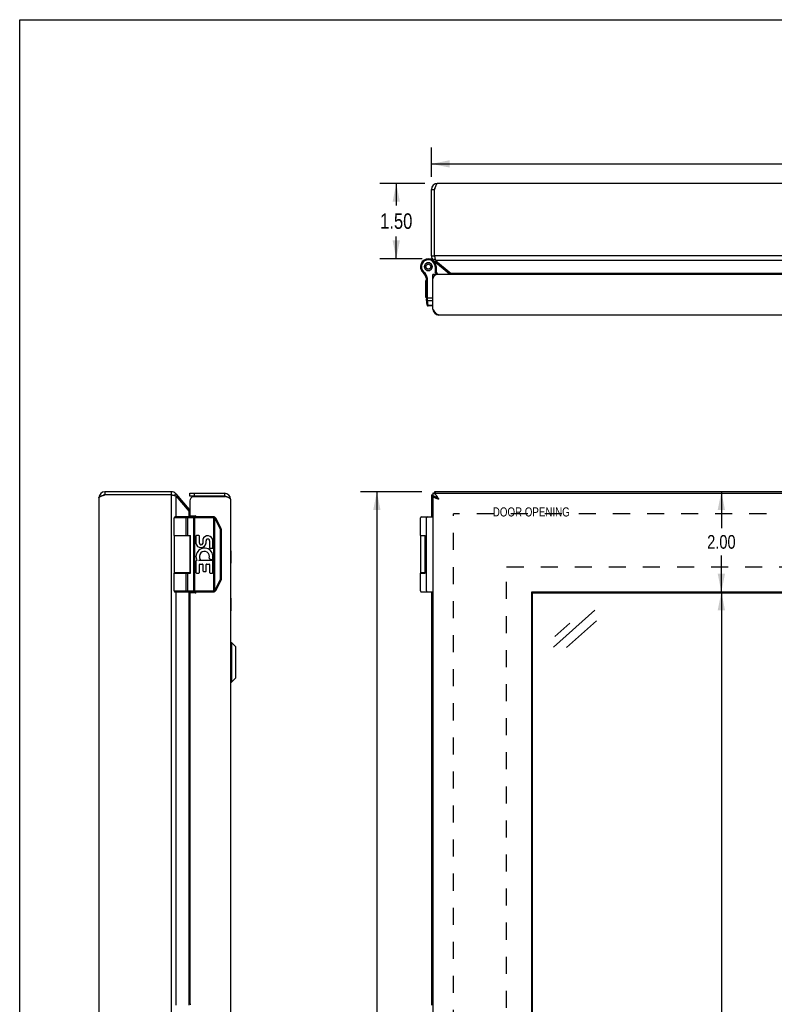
# Model space of a CAD drawing. Header units: inches. Extents: x 0 to 61.8, y 0 to 40.
# Tile 6 of 11: x 0 to 15.1, y 20.3 to 40. Entities that reach past the tile are written whole.
import ezdxf

# ---------------------------------------------------------------- set-up
doc = ezdxf.new("R2010")
doc.units = ezdxf.units.IN
doc.header["$LTSCALE"] = 3.4
doc.header["$MEASUREMENT"] = 0
doc.linetypes.add('HIDDEN', pattern=[0.2, 0.1, -0.1])
doc.layers.get('0').update_dxf_attribs({"linetype": 'CONTINUOUS'})
for name, color, linetype in [('02___PRT_ALL_AXES', 7, 'CONTINUOUS'), ('06___PRT_ALL_SURFS', 7, 'CONTINUOUS'), ('DEFAULT_2', 8, 'HIDDEN'), ('DIMENSIONS', 7, 'CONTINUOUS')]:
    doc.layers.add(name, color=color, linetype=linetype)
doc.styles.get("Standard").update_dxf_attribs({"font": 'txt', "width": 0.8})
doc.dimstyles.new('DIMSTYLE_1', dxfattribs={"dimtxt": 0.272727, "dimasz": 0.363636, "dimexe": 0.09, "dimexo": 0.07, "dimgap": 0.0375, "dimtad": 0, "dimtih": 1, "dimtoh": 1, "dimzin": 4, "dimdsep": 46, "dimtxsty": 'Standard', "dimblk": '_FILLED', "dimblk1": '_FILLED', "dimblk2": '_FILLED', "dimcen": 0.09, "dimadec": 0, "dimazin": 0, "dimtfac": 1, "dimtofl": 0, "dimtmove": 0, "dimatfit": 3, "dimldrblk": '_FILLED', "dimfxl": 0, "dimtolj": 1, "dimtzin": 4, "dimarcsym": 0})
doc.dimstyles.new('DIMSTYLE_3', dxfattribs={"dimtxt": 0.309091, "dimasz": 0.363636, "dimexe": 0.09, "dimexo": 0.07, "dimgap": 0.0425, "dimtad": 0, "dimtih": 1, "dimtoh": 1, "dimzin": 4, "dimdsep": 46, "dimtxsty": 'Standard', "dimblk": '_FILLED', "dimblk1": '_FILLED', "dimblk2": '_FILLED', "dimcen": 0.09, "dimadec": 0, "dimazin": 0, "dimtfac": 1, "dimtofl": 0, "dimtmove": 0, "dimatfit": 3, "dimldrblk": '_FILLED', "dimfxl": 0, "dimtolj": 1, "dimtzin": 4, "dimarcsym": 0})

# ---------------------------------------------------------------- blocks, each defined once
blk = doc.blocks.new('_FILLED')
at = {"color": 0, "linetype": 'ByBlock'}
blk.add_solid([(0, 0), (-1, 0.2), (-1, -0.2)], dxfattribs=at)
blk = doc.blocks.new('*D6')
at = {"layer": 'DIMENSIONS', "color": 2, "linetype": 'Continuous'}
for p, q in [((8.021, 30.578), (6.799, 30.578)), ((7.126, 30.578), (7.126, 19.887)), ((7.126, 8.578), (7.126, 19.269)), ((8.021, 8.578), (6.799, 8.578))]:
    blk.add_line(p, q, dxfattribs=at)
at = {"layer": 'DIMENSIONS', "color": 2, "linetype": 'Continuous', "xscale": 0.3636363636, "yscale": 0.3636363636, "zscale": 0.3636363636}
for p, rotation in [((7.126, 30.578), 90), ((7.126, 8.578), 270)]:
    blk.add_blockref('_FILLED', p, dxfattribs=dict(at, rotation=rotation))
at = {"layer": 'DIMENSIONS', "color": 2, "linetype": 'Continuous', "insert": (7.126, 19.733), "char_height": 0.3091, "width": 1.23636, "attachment_point": 2, "line_spacing_factor": 0.9}
blk.add_mtext('22.00', dxfattribs=at)
blk = doc.blocks.new('*D7')
at = {"layer": 'DIMENSIONS', "color": 2, "linetype": 'Continuous'}
for p, q in [((14, 28.578), (14, 18.088)), ((14, 10.578), (14, 16.725))]:
    blk.add_line(p, q, dxfattribs=at)
at = {"layer": 'DIMENSIONS', "color": 2, "linetype": 'Continuous', "xscale": 0.3636363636, "yscale": 0.3636363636, "zscale": 0.3636363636}
for p, rotation in [((14, 28.578), 90), ((14, 10.578), 270)]:
    blk.add_blockref('_FILLED', p, dxfattribs=dict(at, rotation=rotation))
at = {"layer": 'DIMENSIONS', "color": 2, "linetype": 'Continuous', "insert": (14, 17.952), "char_height": 0.2727, "width": 1.52727, "attachment_point": 2, "line_spacing_factor": 0.9}
blk.add_mtext('18.00\\PVIEWING\\PAREA', dxfattribs=at)
blk = doc.blocks.new('*D16')
at = {"layer": 'DIMENSIONS', "color": 2, "linetype": 'Continuous'}
for p, q in [((8.081, 36.731), (7.186, 36.731)), ((7.513, 36.731), (7.513, 36.29)), ((7.513, 35.23), (7.513, 35.672)), ((8.033, 35.23), (7.186, 35.23))]:
    blk.add_line(p, q, dxfattribs=at)
at = {"layer": 'DIMENSIONS', "color": 2, "linetype": 'Continuous', "xscale": 0.3636363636, "yscale": 0.3636363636, "zscale": 0.3636363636}
for p, rotation in [((7.513, 36.731), 90), ((7.513, 35.23), 270)]:
    blk.add_blockref('_FILLED', p, dxfattribs=dict(at, rotation=rotation))
at = {"layer": 'DIMENSIONS', "color": 2, "linetype": 'Continuous', "insert": (7.513, 36.135), "char_height": 0.3091, "width": 0.98909, "attachment_point": 2, "line_spacing_factor": 0.9}
blk.add_mtext('1.50', dxfattribs=at)
blk = doc.blocks.new('*D20')
at = {"layer": 'DIMENSIONS', "color": 2, "linetype": 'Continuous'}
for p, q in [((14, 30.578), (14, 29.851)), ((14, 28.578), (14, 29.305))]:
    blk.add_line(p, q, dxfattribs=at)
at = {"layer": 'DIMENSIONS', "color": 2, "linetype": 'Continuous', "xscale": 0.3636363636, "yscale": 0.3636363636, "zscale": 0.3636363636}
for p, rotation in [((14, 30.578), 90), ((14, 28.578), 270)]:
    blk.add_blockref('_FILLED', p, dxfattribs=dict(at, rotation=rotation))
at = {"layer": 'DIMENSIONS', "color": 2, "linetype": 'Continuous', "insert": (14, 29.714), "char_height": 0.2727, "width": 0.87273, "attachment_point": 2, "line_spacing_factor": 0.9}
blk.add_mtext('2.00', dxfattribs=at)
blk = doc.blocks.new('*D21')
at = {"layer": 'DIMENSIONS', "color": 2, "linetype": 'Continuous'}
for p, q in [((8.215, 36.866), (8.215, 37.45)), ((26.215, 36.866), (26.215, 37.45)), ((8.215, 37.122), (16.443, 37.122)), ((26.215, 37.122), (17.988, 37.122))]:
    blk.add_line(p, q, dxfattribs=at)
at = {"layer": 'DIMENSIONS', "color": 2, "linetype": 'Continuous', "xscale": 0.3636363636, "yscale": 0.3636363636, "zscale": 0.3636363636, "rotation": 180}
blk.add_blockref('_FILLED', (8.215, 37.122), dxfattribs=at)
at = {"layer": 'DIMENSIONS', "color": 2, "linetype": 'Continuous', "xscale": 0.3636363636, "yscale": 0.3636363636, "zscale": 0.3636363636}
blk.add_blockref('_FILLED', (26.215, 37.122), dxfattribs=at)
at = {"layer": 'DIMENSIONS', "color": 2, "linetype": 'Continuous', "insert": (17.215, 37.277), "char_height": 0.3091, "width": 1.23636, "attachment_point": 2, "line_spacing_factor": 0.9}
blk.add_mtext('18.00', dxfattribs=at)

msp = doc.modelspace()

# ---------------------------------------------------------------- linework, layer by layer
at = {"color": 7, "linetype": 'Continuous'}
for p, q in [((0, 0), (0, 40)), ((0, 40), (61.8182, 40)), ((8.2153, 36.6112), (8.2753, 36.6112)), ((8.2105, 35.2173), (8.2109, 35.2172)), ((8.2153, 35.2872), (8.2753, 35.2872)), ((8.2582, 35.1953), (8.2875, 35.2302)), ((8.0171, 34.9913), (8.0343, 35.0014)), ((8.0171, 34.9913), (8.0344, 35.0014)), ((8.0171, 34.9913), (8.0171, 34.9913)), ((8.0344, 35.0014), (8.0343, 35.0014)), ((8.0763, 35.0842), (8.0743, 35.0757)), ((8.0743, 35.0657), (8.0763, 35.0571)), ((8.0773, 35.093), (8.0763, 35.0842)), ((8.0763, 35.0571), (8.0773, 35.0484)), ((8.0855, 35.1097), (8.0807, 35.1023)), ((8.0807, 35.0391), (8.0855, 35.0317)), ((8.0895, 35.1175), (8.0855, 35.1097)), ((8.0855, 35.0317), (8.0895, 35.0238)), ((8.103, 35.1304), (8.0959, 35.1252)), ((8.0959, 35.0162), (8.103, 35.0109)), ((8.1094, 35.1365), (8.103, 35.1304)), ((8.103, 35.0109), (8.1094, 35.0049)), ((8.1264, 35.144), (8.118, 35.1414)), ((8.118, 34.9999), (8.1264, 34.9974)), ((8.1345, 35.1475), (8.1264, 35.144)), ((8.1264, 34.9974), (8.1345, 34.9939)), ((8.1531, 35.1487), (8.1443, 35.1492)), ((8.1443, 34.9922), (8.1531, 34.9927)), ((8.1619, 35.1492), (8.1531, 35.1487)), ((8.1531, 34.9927), (8.1619, 34.9922)), ((8.1798, 35.144), (8.1717, 35.1475)), ((8.1717, 34.9939), (8.1798, 34.9974)), ((8.1882, 35.1414), (8.1798, 35.144)), ((8.1798, 34.9974), (8.1882, 34.9999)), ((8.2032, 35.1304), (8.1968, 35.1365)), ((8.1968, 35.0049), (8.2032, 35.0109)), ((8.2103, 35.1252), (8.2032, 35.1304)), ((8.2032, 35.0109), (8.2103, 35.0162)), ((8.2206, 35.1097), (8.2167, 35.1175)), ((8.2167, 35.0238), (8.2206, 35.0317)), ((8.2255, 35.1023), (8.2206, 35.1097)), ((8.2206, 35.0317), (8.2255, 35.0391)), ((8.2299, 35.0842), (8.2289, 35.093)), ((8.2289, 35.0484), (8.2299, 35.0571)), ((8.2319, 35.0757), (8.2299, 35.0842)), ((8.2299, 35.0571), (8.2319, 35.0657)), ((8.2906, 35.0707), (8.2906, 34.9708)), ((8.3106, 35.0707), (8.2906, 35.0707)), ((8.3106, 35.0707), (8.3106, 34.9757)), ((8.047, 34.9553), (8.06, 34.9705)), ((8.1139, 34.8346), (8.1337, 34.8377)), ((8.1154, 34.4389), (8.1154, 34.8154)), ((8.1154, 34.8154), (8.1354, 34.8154)), ((8.1354, 34.4333), (8.1354, 34.8154)), ((8.3054, 34.9152), (8.2454, 34.9152)), ((8.2454, 34.8548), (8.2505, 34.8548)), ((8.3106, 34.9757), (8.2906, 34.9708)), ((8.3202, 34.9139), (8.2906, 34.9708)), ((8.3054, 34.9152), (8.3054, 34.91)), ((8.3421, 34.9152), (8.3106, 34.9757)), ((8.5716, 34.9323), (8.5875, 34.9513)), ((8.1154, 34.4508), (8.2454, 34.4508)), ((8.133, 34.3044), (8.1166, 34.4216)), ((8.1522, 34.2938), (8.138, 34.3949)), ((8.138, 34.3949), (8.2454, 34.3949)), ((8.1528, 34.2872), (8.1522, 34.2938)), ((8.2454, 34.2938), (8.1522, 34.2938)), ((8.2454, 34.2872), (8.1528, 34.2872)), ((8.2464, 34.2095), (8.2547, 34.2106)), ((1.7011, 30.5781), (1.7011, 30.5181)), ((3.0251, 30.5781), (3.0251, 30.5181)), ((3.1171, 30.5352), (3.0821, 30.5059)), ((3.3971, 30.4881), (3.3971, 30.5481)), ((4.0871, 30.4881), (3.3971, 30.4881)), ((3.4871, 30.4881), (3.4871, 30.5481)), ((4.0871, 30.5481), (4.0871, 30.4881)), ((8.2153, 30.5181), (8.2454, 30.5181)), ((8.2454, 30.5481), (8.2454, 30.4881)), ((8.2464, 30.4831), (8.2768, 30.4831)), ((8.2753, 30.5781), (8.2753, 30.5481)), ((3.8615, 30.0781), (3.1041, 30.0781)), ((3.3114, 30.0781), (3.3109, 30.0781)), ((3.38, 30.2219), (3.361, 30.2059)), ((3.4969, 28.5781), (3.4969, 30.0781)), ((3.8615, 30.0581), (3.8615, 30.0781)), ((3.8734, 30.0564), (3.8791, 30.0756)), ((8.0156, 30.0781), (8.2454, 30.0781)), ((3.8615, 30.0581), (3.0841, 30.0581)), ((3.321, 29.7031), (3.321, 30.0581)), ((3.3211, 29.7031), (3.3211, 30.0581)), ((3.357, 29.7031), (3.357, 30.0581)), ((3.4777, 28.5981), (3.4777, 30.059)), ((3.8734, 28.5998), (3.8734, 30.0564)), ((3.8908, 28.6074), (3.8908, 30.0489)), ((3.9023, 30.0346), (3.904, 30.0355)), ((4.0034, 29.8324), (3.9023, 30.0346)), ((3.904, 30.0355), (3.9056, 30.0363)), ((3.9056, 30.0363), (3.9072, 30.0372)), ((3.9072, 30.0372), (3.9087, 30.038)), ((3.9087, 30.038), (3.9102, 30.0388)), ((4.0185, 29.8413), (3.9174, 30.0436)), ((8.1154, 28.5981), (8.1154, 30.0581)), ((3.0841, 29.7031), (3.4082, 29.7031)), ((3.3991, 29.6981), (3.0841, 29.6981)), ((3.3941, 29.7031), (3.3941, 29.6981)), ((3.4007, 28.9531), (3.4007, 29.7031)), ((3.4082, 28.9531), (3.4082, 29.7031)), ((4.0034, 29.8324), (4.0051, 29.8332)), ((4.0051, 29.8332), (4.0068, 29.8341)), ((4.0068, 29.8341), (4.0084, 29.8349)), ((4.0079, 28.8429), (4.0079, 29.8134)), ((4.0079, 29.8134), (4.0251, 29.8134)), ((4.0084, 29.8349), (4.0099, 29.8357)), ((4.0099, 29.8357), (4.0113, 29.8365)), ((4.0251, 28.8429), (4.0251, 29.8134)), ((7.9956, 29.7031), (8.0894, 29.7031)), ((8.0887, 29.6981), (7.9956, 29.6981)), ((8.0887, 28.9531), (8.0887, 29.7031)), ((3.3986, 29.3424), (3.3987, 29.3495)), ((3.3987, 29.3495), (3.3988, 29.3565)), ((3.3988, 29.2997), (3.3987, 29.3067)), ((3.3988, 29.3565), (3.399, 29.3701)), ((3.399, 29.3701), (3.3991, 29.3766)), ((3.3991, 28.9581), (3.0841, 28.9581)), ((3.0841, 28.9531), (3.4082, 28.9531)), ((3.321, 28.5981), (3.321, 28.9531)), ((3.3211, 28.5981), (3.3211, 28.9531)), ((3.357, 28.5981), (3.357, 28.9531)), ((3.3941, 28.9581), (3.3941, 28.9531)), ((8.0887, 28.9581), (7.9956, 28.9581)), ((7.9956, 28.9531), (8.0894, 28.9531)), ((3.9023, 28.6216), (4.0034, 28.8239)), ((3.9174, 28.6127), (4.0185, 28.8149)), ((4.0034, 28.8239), (4.0051, 28.823)), ((4.0051, 28.823), (4.0068, 28.8221)), ((4.0068, 28.8221), (4.0084, 28.8213)), ((4.0079, 28.8429), (4.0251, 28.8429)), ((4.0084, 28.8213), (4.0099, 28.8205)), ((3.0841, 28.5981), (3.8615, 28.5981)), ((3.1041, 28.5781), (3.8615, 28.5781)), ((3.3114, 28.5781), (3.3109, 28.5781)), ((3.3119, 28.5782), (3.3114, 28.5781)), ((3.8615, 28.5981), (3.8615, 28.5781)), ((3.8734, 28.5998), (3.8791, 28.5806)), ((3.9023, 28.6216), (3.904, 28.6207)), ((3.904, 28.6207), (3.9056, 28.6199)), ((3.9056, 28.6199), (3.9072, 28.619)), ((3.9072, 28.619), (3.9087, 28.6182)), ((8.0156, 28.5781), (8.2454, 28.5781)), ((10.231, 10.5937), (10.231, 28.5625)), ((10.231, 28.5625), (23.5747, 28.5625)), ((4.2102, 26.7791), (4.2102, 27.5672)), ((4.2102, 27.5672), (4.2289, 27.5672)), ((4.2289, 27.5672), (4.2289, 26.7791)), ((4.2289, 27.5672), (4.3121, 27.484)), ((4.3121, 26.8622), (4.3121, 27.484)), ((4.3141, 26.8672), (4.3141, 27.479)), ((4.2102, 26.7791), (4.2289, 26.7791)), ((4.2289, 26.7791), (4.3121, 26.8622))]:
    msp.add_line(p, q, dxfattribs=at)
at = {"color": 3, "linetype": 'Continuous'}
for p, q in [((8.2153, 35.2872), (8.2153, 36.6112)), ((8.2753, 35.2872), (8.2753, 36.6112)), ((26.0953, 36.7312), (8.3353, 36.7312)), ((8.2582, 35.1953), (8.5716, 34.9323)), ((8.2753, 35.2872), (8.2784, 35.2723)), ((26.1553, 35.2872), (8.2753, 35.2872)), ((8.2784, 35.2723), (8.2799, 35.2649)), ((8.2968, 35.1953), (8.6101, 34.9323)), ((26.1339, 35.1953), (8.2968, 35.1953)), ((8.2454, 34.2252), (8.2454, 34.9152)), ((26.0954, 34.9152), (8.3354, 34.9152)), ((25.8205, 34.9323), (8.6101, 34.9323)), ((8.2528, 34.2136), (8.2454, 34.2252)), ((26.0654, 34.1052), (8.3654, 34.1052)), ((3.0251, 30.5781), (1.7011, 30.5781)), ((3.0251, 30.5181), (1.7011, 30.5181)), ((3.0251, 30.5181), (3.0251, 8.6381)), ((3.0251, 30.5181), (3.04, 30.515)), ((3.04, 30.515), (3.0487, 30.5133)), ((3.1171, 30.5352), (3.38, 30.2219)), ((3.1171, 30.4967), (3.1171, 30.0781)), ((3.1171, 30.4967), (3.38, 30.1833)), ((3.3971, 30.5481), (4.0871, 30.5481)), ((3.4576, 30.4831), (4.1028, 30.4831)), ((8.2153, 30.5181), (8.2153, 30.0781)), ((8.2454, 30.5481), (26.1854, 30.5481)), ((8.2454, 30.4831), (8.2454, 8.6731)), ((8.2464, 30.4831), (8.2454, 30.4831)), ((8.2698, 30.4851), (8.2718, 30.4831)), ((26.1553, 30.5781), (8.2753, 30.5781)), ((1.5811, 30.4581), (1.5811, 8.6981)), ((3.3971, 30.3981), (3.3971, 30.1181)), ((4.2071, 30.4281), (4.2071, 8.7281)), ((3.38, 30.0781), (3.38, 30.1833)), ((3.4171, 30.0981), (3.5021, 30.0981)), ((3.426, 30.0781), (3.426, 30.0981)), ((3.1171, 29.7031), (3.1171, 29.6981)), ((3.38, 29.6981), (3.38, 29.7031)), ((3.1171, 28.9581), (3.1171, 28.9531)), ((3.38, 28.9531), (3.38, 28.9581)), ((3.1171, 28.5781), (3.1171, 20.3281)), ((3.38, 20.3281), (3.38, 28.5781)), ((3.3971, 28.5381), (3.3971, 20.3681)), ((3.5021, 28.5581), (3.4171, 28.5581)), ((3.426, 28.5581), (3.426, 28.5781)), ((8.2153, 28.5781), (8.2153, 20.3281)), ((10.2154, 10.5781), (10.2154, 28.5781)), ((10.2154, 28.5781), (23.5904, 28.5781))]:
    msp.add_line(p, q, dxfattribs=at)
for points in [[(8.2879, 36.6499), (8.2853, 36.6423), (8.2828, 36.6346), (8.2803, 36.6268), (8.2778, 36.619), (8.2753, 36.6112)], [(8.3353, 36.7312), (8.3329, 36.731), (8.3304, 36.7302), (8.3279, 36.7289), (8.3253, 36.7272), (8.3228, 36.7249), (8.3203, 36.7221), (8.3178, 36.7188), (8.3153, 36.7152), (8.3129, 36.711), (8.3104, 36.7065), (8.3079, 36.7015), (8.3053, 36.6961), (8.3028, 36.6903), (8.3003, 36.6842), (8.2978, 36.6779), (8.2953, 36.6712), (8.2929, 36.6643), (8.2904, 36.6572), (8.2879, 36.6499)], [(8.2799, 35.2649), (8.2815, 35.2576), (8.283, 35.2504), (8.2845, 35.2434), (8.2861, 35.2365), (8.2876, 35.2298), (8.2891, 35.2234), (8.2906, 35.2172), (8.2922, 35.2112), (8.2937, 35.2056), (8.2952, 35.2003), (8.2968, 35.1953)], [(8.6101, 34.9323), (8.6137, 34.9294), (8.6173, 34.9263), (8.6209, 34.9229), (8.6244, 34.9193), (8.628, 34.9156), (8.6284, 34.9152)], [(8.3654, 34.1052), (8.3604, 34.1054), (8.3554, 34.1062), (8.3504, 34.1075), (8.3454, 34.1093), (8.3404, 34.1116), (8.3354, 34.1143), (8.3304, 34.1176), (8.3254, 34.1213), (8.3204, 34.1254), (8.3154, 34.13), (8.3104, 34.135), (8.3054, 34.1403), (8.3004, 34.1461), (8.2954, 34.1521), (8.2904, 34.1585), (8.2854, 34.1652), (8.2804, 34.1721), (8.2754, 34.1793), (8.2704, 34.1866), (8.2654, 34.1941), (8.2604, 34.2018), (8.2554, 34.2095), (8.2528, 34.2136)], [(1.5811, 30.4581), (1.5813, 30.4606), (1.5821, 30.4631), (1.5834, 30.4656), (1.5852, 30.4681), (1.5875, 30.4706), (1.5902, 30.4731), (1.5935, 30.4756), (1.5972, 30.4781), (1.6013, 30.4806), (1.6058, 30.4831), (1.6108, 30.4856), (1.6162, 30.4881), (1.622, 30.4906), (1.6281, 30.4931), (1.6344, 30.4956), (1.6411, 30.4981), (1.648, 30.5006), (1.6551, 30.5031), (1.6625, 30.5056)], [(1.6625, 30.5056), (1.67, 30.5081), (1.6777, 30.5106), (1.6855, 30.5131), (1.6933, 30.5156), (1.7011, 30.5181)], [(3.0487, 30.5133), (3.0547, 30.512), (3.0619, 30.5104), (3.069, 30.5089), (3.0758, 30.5074), (3.0825, 30.5059), (3.089, 30.5043), (3.0952, 30.5028), (3.1011, 30.5013), (3.1067, 30.4997), (3.1121, 30.4982), (3.1171, 30.4967)], [(4.1238, 30.4762), (4.1169, 30.4785), (4.1099, 30.4808), (4.1028, 30.4831)], [(4.2071, 30.4281), (4.2069, 30.4304), (4.2063, 30.4327), (4.2052, 30.435), (4.2037, 30.4373), (4.2018, 30.4396), (4.1995, 30.4419), (4.1967, 30.4441), (4.1936, 30.4464), (4.1901, 30.4487), (4.1862, 30.451), (4.1819, 30.4533), (4.1774, 30.4556), (4.1725, 30.4579), (4.1672, 30.4602), (4.1617, 30.4625), (4.156, 30.4648), (4.15, 30.4671), (4.1437, 30.4694), (4.1373, 30.4716), (4.1306, 30.4739), (4.1238, 30.4762)], [(8.2153, 30.5181), (8.2156, 30.5166), (8.2163, 30.515), (8.2174, 30.5135), (8.2191, 30.512), (8.2211, 30.5104), (8.2236, 30.5089), (8.2266, 30.5074), (8.23, 30.5059), (8.2337, 30.5043), (8.2379, 30.5028), (8.2425, 30.5013), (8.2454, 30.5003)], [(8.3654, 30.4281), (8.3604, 30.436), (8.3554, 30.4438), (8.3504, 30.4515), (8.3454, 30.4592), (8.3404, 30.4667), (8.3354, 30.474), (8.3304, 30.4812), (8.3254, 30.4881), (8.3204, 30.4948), (8.3154, 30.5012), (8.3104, 30.5072), (8.3054, 30.513), (8.3004, 30.5183), (8.2954, 30.5233), (8.2904, 30.5279), (8.2854, 30.532), (8.2804, 30.5357), (8.2754, 30.539), (8.2704, 30.5417), (8.2654, 30.544), (8.2604, 30.5458), (8.2554, 30.5471), (8.2504, 30.5478), (8.2454, 30.5481)], [(8.3654, 30.4281), (8.3582, 30.4304), (8.3511, 30.4327), (8.3439, 30.435), (8.3369, 30.4373), (8.33, 30.4396), (8.3232, 30.4419), (8.3165, 30.4441), (8.31, 30.4464), (8.3037, 30.4487), (8.2977, 30.451), (8.2919, 30.4533), (8.2863, 30.4556), (8.281, 30.4579), (8.2761, 30.4602), (8.2714, 30.4625), (8.2671, 30.4648), (8.2632, 30.4671), (8.2596, 30.4694), (8.2564, 30.4716), (8.2536, 30.4739), (8.2512, 30.4762), (8.2492, 30.4785), (8.2476, 30.4808), (8.2464, 30.4831)], [(8.2753, 30.5781), (8.2769, 30.5779), (8.2784, 30.5772), (8.2799, 30.576), (8.2815, 30.5744), (8.283, 30.5723), (8.2845, 30.5698), (8.2861, 30.5669), (8.2876, 30.5635), (8.2891, 30.5597), (8.2906, 30.5555), (8.2922, 30.551), (8.2931, 30.5481)], [(3.38, 30.1833), (3.3829, 30.1797), (3.3861, 30.1762), (3.3894, 30.1726), (3.393, 30.169), (3.3967, 30.1654), (3.3971, 30.1651)]]:
    msp.add_lwpolyline(points, dxfattribs=at)
at = {"color": 7, "linetype": 'Continuous'}
for points in [[(8.1154, 34.4389), (8.1154, 34.4386), (8.1155, 34.4384), (8.1156, 34.4381), (8.1158, 34.4379), (8.116, 34.4376), (8.1162, 34.4373), (8.1165, 34.4371), (8.1168, 34.4369), (8.1171, 34.4366), (8.1175, 34.4364), (8.1179, 34.4362), (8.1184, 34.4359), (8.1189, 34.4357), (8.1195, 34.4355), (8.12, 34.4353), (8.1206, 34.4351), (8.1213, 34.4349), (8.1219, 34.4347), (8.1226, 34.4346), (8.1234, 34.4344), (8.1241, 34.4343), (8.1249, 34.4341), (8.1257, 34.434), (8.1265, 34.4339), (8.1273, 34.4337), (8.1282, 34.4336), (8.1291, 34.4336), (8.1299, 34.4335), (8.1308, 34.4334), (8.1317, 34.4334), (8.1327, 34.4333), (8.1336, 34.4333), (8.1345, 34.4333), (8.1354, 34.4333)], [(8.1166, 34.4216), (8.1167, 34.421), (8.1169, 34.4204), (8.1171, 34.4199), (8.1173, 34.4194), (8.1176, 34.4188), (8.1179, 34.4183), (8.1182, 34.4178), (8.1186, 34.4173), (8.119, 34.4168), (8.1195, 34.4164), (8.12, 34.4159), (8.1205, 34.4155), (8.1211, 34.4151), (8.1217, 34.4147), (8.1223, 34.4144), (8.123, 34.414), (8.1237, 34.4137), (8.1244, 34.4134), (8.1252, 34.4131), (8.1259, 34.4129), (8.1267, 34.4126), (8.1275, 34.4124), (8.1284, 34.4123), (8.1292, 34.4121), (8.1301, 34.412), (8.131, 34.4119), (8.1319, 34.4118), (8.1328, 34.4118), (8.1337, 34.4118), (8.1346, 34.4118), (8.1355, 34.4118), (8.1364, 34.4119)], [(8.1182, 34.41), (8.1184, 34.4092), (8.1186, 34.4083), (8.1188, 34.4075), (8.1191, 34.4067), (8.1194, 34.4059), (8.1198, 34.4051), (8.1202, 34.4043), (8.1206, 34.4036), (8.1211, 34.4028), (8.1216, 34.4021), (8.1222, 34.4015), (8.1228, 34.4008), (8.1235, 34.4002), (8.1241, 34.3996), (8.1248, 34.399), (8.1256, 34.3985), (8.1263, 34.398), (8.1271, 34.3975), (8.128, 34.3971), (8.1288, 34.3967), (8.1297, 34.3963), (8.1305, 34.396), (8.1314, 34.3957), (8.1324, 34.3955), (8.1333, 34.3953), (8.1342, 34.3951), (8.1352, 34.395), (8.1361, 34.3949), (8.1371, 34.3949), (8.138, 34.3949)], [(8.138, 34.3949), (8.1363, 34.4135), (8.1361, 34.4151), (8.136, 34.4168), (8.1359, 34.4186), (8.1358, 34.4203), (8.1357, 34.4221), (8.1356, 34.4239), (8.1355, 34.4257), (8.1355, 34.4276), (8.1355, 34.4295), (8.1354, 34.4314), (8.1354, 34.4333)], [(8.1324, 34.3089), (8.1325, 34.3081), (8.1327, 34.3072), (8.1329, 34.3064), (8.1332, 34.3056), (8.1335, 34.3048), (8.1339, 34.304), (8.1343, 34.3032), (8.1348, 34.3025), (8.1353, 34.3017), (8.1358, 34.301), (8.1364, 34.3003), (8.137, 34.2997), (8.1376, 34.2991), (8.1383, 34.2985), (8.139, 34.2979), (8.1397, 34.2974), (8.1405, 34.2969), (8.1413, 34.2964), (8.1421, 34.296), (8.1429, 34.2956), (8.1438, 34.2952), (8.1447, 34.2949), (8.1456, 34.2946), (8.1465, 34.2944), (8.1474, 34.2942), (8.1484, 34.294), (8.1493, 34.2939), (8.1503, 34.2938), (8.1512, 34.2938), (8.1522, 34.2938)], [(8.2804, 30.4819), (8.2754, 30.4835), (8.2704, 30.4849), (8.2654, 30.4861), (8.2604, 30.487), (8.2554, 30.4876), (8.2504, 30.488), (8.2454, 30.4881)], [(8.3054, 30.4705), (8.3004, 30.4732), (8.2954, 30.4757), (8.2904, 30.478), (8.2854, 30.4801), (8.2804, 30.4819)], [(8.3204, 30.4614), (8.3154, 30.4646), (8.3104, 30.4677), (8.3054, 30.4705)], [(8.3654, 30.4281), (8.3615, 30.4306), (8.3576, 30.4331), (8.3537, 30.4356), (8.3499, 30.4381), (8.3461, 30.4406), (8.3425, 30.4431), (8.3389, 30.4456), (8.3354, 30.4481), (8.3321, 30.4506), (8.3289, 30.4531), (8.3259, 30.4556), (8.323, 30.4581), (8.3203, 30.4606), (8.3178, 30.4631)], [(8.3654, 30.4281), (8.3604, 30.432), (8.3554, 30.4359), (8.3504, 30.4398), (8.3454, 30.4436), (8.3404, 30.4474), (8.3354, 30.4511), (8.3304, 30.4546), (8.3254, 30.4581), (8.3204, 30.4614)], [(3.3211, 30.0581), (3.321, 30.059), (3.321, 30.0599), (3.321, 30.0609), (3.3209, 30.0618), (3.3208, 30.0627), (3.3207, 30.0636), (3.3205, 30.0645), (3.3204, 30.0653), (3.3202, 30.0662), (3.32, 30.067), (3.3198, 30.0678), (3.3195, 30.0686), (3.3193, 30.0694), (3.319, 30.0702), (3.3187, 30.0709), (3.3184, 30.0716), (3.3181, 30.0722), (3.3178, 30.0729), (3.3174, 30.0735), (3.317, 30.0741), (3.3167, 30.0746), (3.3163, 30.0751), (3.3159, 30.0756), (3.3155, 30.076), (3.315, 30.0764), (3.3146, 30.0768), (3.3142, 30.0771), (3.3137, 30.0773), (3.3133, 30.0776), (3.3128, 30.0778), (3.3124, 30.0779), (3.3119, 30.078), (3.3114, 30.0781)], [(3.321, 30.0581), (3.321, 30.059), (3.321, 30.0599), (3.3209, 30.0609), (3.3208, 30.0618), (3.3208, 30.0627), (3.3206, 30.0636), (3.3205, 30.0645), (3.3203, 30.0653), (3.3202, 30.0662), (3.32, 30.067), (3.3197, 30.0678), (3.3195, 30.0686), (3.3193, 30.0694), (3.319, 30.0702), (3.3187, 30.0709), (3.3184, 30.0716), (3.3181, 30.0722), (3.3177, 30.0729), (3.3174, 30.0735), (3.317, 30.0741), (3.3166, 30.0746), (3.3162, 30.0751), (3.3158, 30.0756), (3.3154, 30.076), (3.315, 30.0764), (3.3146, 30.0768), (3.3141, 30.0771), (3.3137, 30.0773), (3.3132, 30.0776), (3.3128, 30.0778), (3.3123, 30.0779), (3.3119, 30.078)], [(3.357, 30.0581), (3.357, 30.059), (3.3569, 30.0599), (3.3569, 30.0609), (3.3568, 30.0618), (3.3566, 30.0627), (3.3564, 30.0636), (3.3562, 30.0645), (3.356, 30.0653), (3.3557, 30.0662), (3.3554, 30.067), (3.3551, 30.0678), (3.3547, 30.0686), (3.3544, 30.0694), (3.354, 30.0702), (3.3535, 30.0709), (3.3531, 30.0716), (3.3526, 30.0722), (3.3521, 30.0729), (3.3515, 30.0735), (3.351, 30.0741), (3.3504, 30.0746), (3.3498, 30.0751), (3.3492, 30.0756), (3.3486, 30.076), (3.348, 30.0764), (3.3473, 30.0768), (3.3467, 30.0771), (3.346, 30.0773), (3.3453, 30.0776), (3.3447, 30.0778), (3.344, 30.0779), (3.3433, 30.078), (3.3426, 30.0781), (3.3419, 30.0781)], [(3.4777, 30.059), (3.4777, 30.0599), (3.4777, 30.0609), (3.4776, 30.0618), (3.4776, 30.0627), (3.4776, 30.0636), (3.4775, 30.0645), (3.4775, 30.0653), (3.4774, 30.0662), (3.4774, 30.067), (3.4773, 30.0678), (3.4772, 30.0686), (3.4772, 30.0694), (3.4771, 30.0702), (3.477, 30.0709), (3.4769, 30.0716), (3.4768, 30.0722), (3.4767, 30.0729), (3.4766, 30.0735), (3.4765, 30.0741), (3.4764, 30.0746), (3.4762, 30.0751), (3.4761, 30.0756), (3.476, 30.076), (3.4759, 30.0764), (3.4757, 30.0768), (3.4756, 30.0771), (3.4755, 30.0773), (3.4753, 30.0776), (3.4752, 30.0778), (3.475, 30.0779), (3.4749, 30.078), (3.4748, 30.0781), (3.4746, 30.0781)], [(3.8908, 30.0489), (3.8894, 30.0497), (3.8881, 30.0505), (3.8867, 30.0513), (3.8853, 30.052), (3.8839, 30.0527), (3.8825, 30.0534), (3.881, 30.054), (3.8795, 30.0545), (3.878, 30.0551), (3.8765, 30.0555), (3.875, 30.056), (3.8734, 30.0564)], [(3.8908, 30.0489), (3.8913, 30.0496), (3.8919, 30.0503), (3.8924, 30.051), (3.893, 30.0518), (3.8935, 30.0525), (3.894, 30.0532), (3.8945, 30.0539), (3.895, 30.0545), (3.8955, 30.0552), (3.8959, 30.0559), (3.8964, 30.0565), (3.8968, 30.0572), (3.8972, 30.0578), (3.8976, 30.0584), (3.898, 30.0589), (3.8983, 30.0595), (3.8986, 30.06), (3.8989, 30.0605), (3.8992, 30.061), (3.8995, 30.0614), (3.8997, 30.0618), (3.8999, 30.0622), (3.9001, 30.0626), (3.9002, 30.0629), (3.9003, 30.0632), (3.9004, 30.0635), (3.9005, 30.0638), (3.9005, 30.064), (3.9006, 30.0642), (3.9005, 30.0643), (3.9005, 30.0644), (3.9004, 30.0645)], [(3.9023, 30.0346), (3.9017, 30.0358), (3.901, 30.0369), (3.9004, 30.0381), (3.8997, 30.0392), (3.8989, 30.0403), (3.8981, 30.0413), (3.8973, 30.0424), (3.8965, 30.0434), (3.8956, 30.0444), (3.8947, 30.0453), (3.8937, 30.0462), (3.8928, 30.0471), (3.8918, 30.048), (3.8908, 30.0489)], [(3.9102, 30.0388), (3.9109, 30.0392), (3.9115, 30.0395), (3.9121, 30.0399), (3.9127, 30.0402), (3.9133, 30.0406), (3.9138, 30.0409), (3.9143, 30.0412), (3.9148, 30.0415), (3.9152, 30.0418), (3.9156, 30.042), (3.916, 30.0423), (3.9163, 30.0425), (3.9166, 30.0427), (3.9168, 30.0429), (3.917, 30.043), (3.9172, 30.0432), (3.9173, 30.0433), (3.9174, 30.0434), (3.9174, 30.0435), (3.9174, 30.0436)], [(4.0079, 29.8134), (4.0079, 29.8148), (4.0078, 29.8162), (4.0077, 29.8176), (4.0075, 29.819), (4.0073, 29.8204), (4.0071, 29.8217), (4.0068, 29.8231), (4.0064, 29.8245), (4.006, 29.8258), (4.0056, 29.8272), (4.0051, 29.8285), (4.0046, 29.8298), (4.004, 29.8311), (4.0034, 29.8324)], [(4.0113, 29.8365), (4.012, 29.8369), (4.0126, 29.8373), (4.0133, 29.8376), (4.0139, 29.838), (4.0144, 29.8383), (4.015, 29.8386), (4.0155, 29.8389), (4.0159, 29.8392), (4.0164, 29.8395), (4.0168, 29.8398), (4.0171, 29.84), (4.0174, 29.8402), (4.0177, 29.8404), (4.018, 29.8406), (4.0182, 29.8408), (4.0183, 29.8409), (4.0184, 29.841), (4.0185, 29.8412), (4.0185, 29.8412), (4.0185, 29.8413)], [(3.3987, 29.3067), (3.3986, 29.3138), (3.3986, 29.3174), (3.3985, 29.3209), (3.3985, 29.3245), (3.3985, 29.3281), (3.3985, 29.3317), (3.3985, 29.3353), (3.3986, 29.3389), (3.3986, 29.3424)], [(3.3991, 29.2682), (3.3991, 29.2702), (3.3991, 29.2733), (3.3991, 29.2764), (3.3991, 29.2796), (3.399, 29.2829), (3.3988, 29.2997)], [(3.3991, 29.3766), (3.3991, 29.3798), (3.3991, 29.3829), (3.3991, 29.386), (3.3991, 29.388)], [(4.0034, 28.8239), (4.004, 28.8251), (4.0046, 28.8264), (4.0051, 28.8277), (4.0056, 28.829), (4.006, 28.8304), (4.0064, 28.8317), (4.0068, 28.8331), (4.0071, 28.8345), (4.0073, 28.8359), (4.0075, 28.8372), (4.0077, 28.8386), (4.0078, 28.84), (4.0079, 28.8415), (4.0079, 28.8429)], [(4.0099, 28.8205), (4.0113, 28.8197), (4.012, 28.8193), (4.0126, 28.8189), (4.0133, 28.8186), (4.0139, 28.8182), (4.0144, 28.8179), (4.015, 28.8176), (4.0155, 28.8173), (4.0159, 28.817), (4.0164, 28.8167), (4.0168, 28.8164), (4.0171, 28.8162), (4.0174, 28.816), (4.0177, 28.8158), (4.018, 28.8156), (4.0182, 28.8154), (4.0183, 28.8153), (4.0184, 28.8152), (4.0185, 28.8151), (4.0185, 28.815), (4.0185, 28.8149)], [(3.321, 28.5981), (3.321, 28.5972), (3.321, 28.5963), (3.3209, 28.5953), (3.3208, 28.5944), (3.3208, 28.5935), (3.3206, 28.5926), (3.3205, 28.5917), (3.3203, 28.5909), (3.3202, 28.59), (3.32, 28.5892), (3.3197, 28.5884), (3.3195, 28.5876), (3.3193, 28.5868), (3.319, 28.5861), (3.3187, 28.5853), (3.3184, 28.5846), (3.3181, 28.584), (3.3177, 28.5833), (3.3174, 28.5827), (3.317, 28.5821), (3.3166, 28.5816), (3.3162, 28.5811), (3.3158, 28.5806), (3.3154, 28.5802), (3.315, 28.5798), (3.3146, 28.5795), (3.3141, 28.5791), (3.3137, 28.5789), (3.3132, 28.5786), (3.3128, 28.5784), (3.3123, 28.5783), (3.3119, 28.5782)], [(3.3211, 28.5981), (3.321, 28.5972), (3.321, 28.5963), (3.321, 28.5953), (3.3209, 28.5944), (3.3208, 28.5935), (3.3207, 28.5926), (3.3205, 28.5917), (3.3204, 28.5909), (3.3202, 28.59), (3.32, 28.5892), (3.3198, 28.5884), (3.3195, 28.5876), (3.3193, 28.5868), (3.319, 28.5861), (3.3187, 28.5853), (3.3184, 28.5846), (3.3181, 28.584), (3.3178, 28.5833), (3.3174, 28.5827), (3.317, 28.5821), (3.3167, 28.5816), (3.3163, 28.5811), (3.3159, 28.5806), (3.3155, 28.5802), (3.315, 28.5798), (3.3146, 28.5795), (3.3142, 28.5791), (3.3137, 28.5789), (3.3133, 28.5786), (3.3128, 28.5784), (3.3124, 28.5783), (3.3119, 28.5782)], [(3.357, 28.5981), (3.357, 28.5972), (3.3569, 28.5963), (3.3569, 28.5953), (3.3568, 28.5944), (3.3566, 28.5935), (3.3564, 28.5926), (3.3562, 28.5917), (3.356, 28.5909), (3.3557, 28.59), (3.3554, 28.5892), (3.3551, 28.5884), (3.3547, 28.5876), (3.3544, 28.5868), (3.354, 28.5861), (3.3535, 28.5853), (3.3531, 28.5846), (3.3526, 28.584), (3.3521, 28.5833), (3.3515, 28.5827), (3.351, 28.5821), (3.3504, 28.5816), (3.3498, 28.5811), (3.3492, 28.5806), (3.3486, 28.5802), (3.348, 28.5798), (3.3473, 28.5795), (3.3467, 28.5791), (3.346, 28.5789), (3.3453, 28.5786), (3.3447, 28.5784), (3.344, 28.5783), (3.3433, 28.5782), (3.3426, 28.5781), (3.3419, 28.5781)], [(3.4777, 28.5981), (3.4777, 28.5972), (3.4777, 28.5963), (3.4777, 28.5953), (3.4776, 28.5944), (3.4776, 28.5935), (3.4776, 28.5926), (3.4775, 28.5917), (3.4775, 28.5909), (3.4774, 28.59), (3.4774, 28.5892), (3.4773, 28.5884), (3.4772, 28.5876), (3.4772, 28.5868), (3.4771, 28.5861), (3.477, 28.5853), (3.4769, 28.5846), (3.4768, 28.584), (3.4767, 28.5833), (3.4766, 28.5827), (3.4765, 28.5821), (3.4764, 28.5816), (3.4762, 28.5811), (3.4761, 28.5806), (3.476, 28.5802), (3.4759, 28.5798), (3.4757, 28.5795), (3.4756, 28.5791), (3.4755, 28.5789), (3.4753, 28.5786), (3.4752, 28.5784), (3.475, 28.5783), (3.4749, 28.5782), (3.4748, 28.5781), (3.4746, 28.5781)], [(3.8734, 28.5998), (3.875, 28.6002), (3.8765, 28.6007), (3.878, 28.6011), (3.8795, 28.6017), (3.881, 28.6022), (3.8825, 28.6029), (3.8839, 28.6035), (3.8853, 28.6042), (3.8867, 28.6049), (3.8881, 28.6057), (3.8894, 28.6065), (3.8908, 28.6074)], [(3.8908, 28.6074), (3.8918, 28.6082), (3.8928, 28.6091), (3.8937, 28.61), (3.8947, 28.6109), (3.8956, 28.6119), (3.8965, 28.6128), (3.8973, 28.6139), (3.8981, 28.6149), (3.8989, 28.616), (3.8997, 28.617), (3.9004, 28.6181), (3.901, 28.6193), (3.9017, 28.6204), (3.9023, 28.6216)], [(3.8908, 28.6074), (3.8913, 28.6066), (3.8919, 28.6059), (3.8924, 28.6052), (3.893, 28.6045), (3.8935, 28.6037), (3.894, 28.603), (3.8945, 28.6023), (3.895, 28.6017), (3.8955, 28.601), (3.8959, 28.6003), (3.8964, 28.5997), (3.8968, 28.5991), (3.8972, 28.5984), (3.8976, 28.5979), (3.898, 28.5973), (3.8983, 28.5967), (3.8986, 28.5962), (3.8989, 28.5957), (3.8992, 28.5952), (3.8995, 28.5948), (3.8997, 28.5944), (3.8999, 28.594), (3.9001, 28.5936), (3.9002, 28.5933), (3.9003, 28.593), (3.9004, 28.5927), (3.9005, 28.5924), (3.9005, 28.5922), (3.9006, 28.592), (3.9005, 28.5919), (3.9005, 28.5918), (3.9004, 28.5917)], [(3.9087, 28.6182), (3.9102, 28.6174), (3.9109, 28.617), (3.9115, 28.6167), (3.9121, 28.6163), (3.9127, 28.616), (3.9133, 28.6156), (3.9138, 28.6153), (3.9143, 28.615), (3.9148, 28.6147), (3.9152, 28.6144), (3.9156, 28.6142), (3.916, 28.614), (3.9163, 28.6137), (3.9166, 28.6135), (3.9168, 28.6133), (3.917, 28.6132), (3.9172, 28.613), (3.9173, 28.6129), (3.9174, 28.6128), (3.9174, 28.6127), (3.9174, 28.6127)]]:
    msp.add_lwpolyline(points, dxfattribs=at)
for radius in [0.078, 0.048]:
    msp.add_circle((8.1531, 35.0707), radius, dxfattribs=at)
at = {"color": 3, "linetype": 'Continuous'}
for centre, radius, start, end in [((8.3353, 36.6112), 0.12, 90, 180), ((8.3353, 35.2872), 0.12, 180, 230), ((8.3354, 34.8252), 0.09, 90, 180), ((8.533, 34.8864), 0.06, 28.7117, 50), ((8.3654, 34.2252), 0.12, 180, 270), ((1.7011, 30.4581), 0.12, 90, 180), ((3.0251, 30.4581), 0.12, 40, 90), ((3.4871, 30.3981), 0.09, 109.18814, 180), ((4.0871, 30.4281), 0.12, 0, 90), ((3.426, 30.2604), 0.06, 220, 241.2883), ((3.4171, 30.1181), 0.02, 180, 270), ((3.5021, 30.0781), 0.02, 0, 90), ((3.4171, 28.5381), 0.02, 90, 180), ((3.5021, 28.5781), 0.02, 270, 360), ((3.4171, 20.3681), 0.02, 180, 270)]:
    msp.add_arc(centre, radius, start, end, dxfattribs=at)
at = {"color": 7, "linetype": 'Continuous'}
for centre, radius, start, end in [((8.3353, 36.6112), 0.06, 144.19847, 180), ((8.1531, 35.0707), 0.1575, 0, 210.26499), ((8.1531, 35.0707), 0.1375, 0, 210.26499), ((8.1161, 34.9751), 0.26, 56.98325, 68.622), ((8.3353, 35.2872), 0.06, 180, 203.1031), ((8.1398, 35.0629), 0.1421, 210.26499, 229.20673), ((8.1531, 35.0707), 0.1575, 210.78995, 232.64024), ((8.1398, 35.0629), 0.1221, 210.26499, 229.20673), ((7.9163, 34.8039), 0.2, 8.84009, 49.20673), ((7.9163, 34.8039), 0.22, 8.84009, 49.20673), ((7.9904, 34.8154), 0.125, 0, 8.84009), ((7.9904, 34.8154), 0.145, 0, 8.84009), ((8.468, 34.8561), 0.125, 28.23194, 50), ((8.2404, 34.4389), 0.125, 179.99992, 187.96182), ((8.1528, 34.3072), 0.02, 187.96175, 270), ((1.7011, 30.4581), 0.06, 90, 125.80153), ((3.0251, 30.4581), 0.06, 66.8969, 90), ((4.0871, 30.4281), 0.06, 54.28221, 90), ((3.1041, 30.0581), 0.02, 90, 180), ((3.8615, 30.0156), 0.0625, 26.56496, 90), ((8.0156, 30.0581), 0.02, 90, 180), ((8.1354, 30.0581), 0.02, 90, 180), ((3.8615, 30.0156), 0.0425, 73.70044, 90), ((3.9626, 29.8134), 0.0625, 359.99991, 26.56516), ((3.9626, 28.8429), 0.0625, 333.43486, 0.00011), ((3.1041, 28.5981), 0.02, 180, 270), ((3.8615, 28.6406), 0.0625, 270, 333.43504), ((3.8615, 28.6406), 0.0425, 270, 286.29956), ((8.0156, 28.5981), 0.02, 180, 270), ((8.1354, 28.5981), 0.02, 180, 270), ((4.2102, 27.5641), 0.00305, 90, 180.00002), ((4.307, 27.479), 0.0071, 359.99998, 44.99999), ((4.2102, 26.7821), 0.00305, 179.99998, 270), ((4.307, 26.8672), 0.0071, 315.00001, 0.00002)]:
    msp.add_arc(centre, radius, start, end, dxfattribs=at)
at = {"layer": '02___PRT_ALL_AXES', "color": 7, "linetype": 'Continuous'}
for p, q in [((8.1054, 34.456), (8.1054, 34.7964)), ((8.1154, 34.7964), (8.1054, 34.7964)), ((8.1154, 34.788), (8.1054, 34.788)), ((8.1154, 34.7361), (8.1054, 34.7361)), ((8.1154, 34.7277), (8.1054, 34.7277)), ((8.1154, 34.6577), (8.1054, 34.6577)), ((8.1154, 34.4562), (8.1054, 34.4562)), ((8.1154, 34.456), (8.1054, 34.456)), ((3.0841, 29.7031), (3.0841, 30.0581)), ((7.9956, 29.7031), (7.9956, 30.0581)), ((3.0841, 29.6981), (3.0841, 28.9581)), ((3.1636, 29.7031), (3.1636, 29.6981)), ((3.3196, 29.7031), (3.3196, 29.6981)), ((3.3991, 29.6981), (3.3991, 29.388)), ((3.5159, 29.6957), (3.5159, 29.5546)), ((3.5762, 29.7041), (3.5243, 29.7041)), ((3.5846, 29.5541), (3.5846, 29.6957)), ((7.9956, 29.6981), (7.9956, 28.9581)), ((8.0751, 29.7031), (8.0751, 29.6981)), ((8.1054, 28.9549), (8.1054, 29.7041)), ((8.1154, 29.7041), (8.1054, 29.7041)), ((8.1154, 29.6987), (8.1054, 29.6987)), ((3.6546, 29.6224), (3.6546, 29.5476)), ((3.72, 29.5557), (3.7202, 29.5984)), ((3.7887, 29.6007), (3.7887, 29.4611)), ((3.8561, 29.4611), (3.8561, 29.6007)), ((8.1154, 29.6007), (8.1054, 29.6007)), ((3.7971, 29.4527), (3.8477, 29.4527)), ((8.1154, 29.4527), (8.1054, 29.4527)), ((3.3991, 29.2682), (3.3991, 28.9581)), ((3.5159, 29.1948), (3.5159, 28.9633)), ((3.536, 29.2032), (3.5243, 29.2032)), ((3.5733, 29.2032), (3.5988, 29.2211)), ((3.8477, 29.2032), (3.5733, 29.2032)), ((3.5846, 28.9633), (3.5846, 29.1274)), ((3.593, 29.1358), (3.6477, 29.1358)), ((3.6561, 29.1274), (3.6561, 28.9978)), ((3.7198, 28.9978), (3.7198, 29.1274)), ((3.7282, 29.1358), (3.7803, 29.1358)), ((3.7887, 29.1274), (3.7887, 28.9633)), ((3.7898, 29.2379), (3.8351, 29.2183)), ((3.8561, 28.9633), (3.8561, 29.1948)), ((8.1154, 29.2177), (8.1054, 29.2177)), ((8.1154, 29.2032), (8.1054, 29.2032)), ((3.0841, 28.5981), (3.0841, 28.9531)), ((3.1636, 28.9581), (3.1636, 28.9531)), ((3.3196, 28.9581), (3.3196, 28.9531)), ((3.5243, 28.9549), (3.5762, 28.9549)), ((3.6645, 28.9894), (3.7114, 28.9894)), ((3.7971, 28.9549), (3.8477, 28.9549)), ((7.9956, 28.5981), (7.9956, 28.9531)), ((8.0751, 28.9581), (8.0751, 28.9531)), ((8.1154, 28.9549), (8.1054, 28.9549))]:
    msp.add_line(p, q, dxfattribs=at)
msp.add_circle((8.1531, 35.0707), 0.079, dxfattribs=at)
for centre, radius, start, end in [((3.5243, 29.6957), 0.0084, 90, 180), ((3.5762, 29.6957), 0.0084, 0, 90), ((3.7537, 29.5962), 0.1025, 2.53111, 165.20132), ((3.6179, 29.5647), 0.1025, 185.66158, 354.93654), ((3.6199, 29.5541), 0.0353, 180, 349.42104), ((3.7544, 29.6007), 0.0343, 0, 183.93719), ((3.6863, 29.2827), 0.17, 339.29666, 207.88167), ((3.6863, 29.2843), 0.1025, 341.51399, 212.92348), ((3.7971, 29.4611), 0.0084, 180, 270), ((3.8477, 29.4611), 0.0084, 270, 360), ((3.5243, 29.1948), 0.0084, 90, 180), ((3.593, 29.1274), 0.0084, 90, 180), ((3.5956, 29.2256), 0.0055, 305.0553, 32.92348), ((3.6477, 29.1274), 0.0084, 0, 90), ((3.7282, 29.1274), 0.0084, 90, 180), ((3.7803, 29.1274), 0.0084, 0, 90), ((3.7941, 29.2482), 0.0112, 161.51399, 247.30195), ((3.8382, 29.2253), 0.00764, 246.36559, 339.29666), ((3.8477, 29.1948), 0.0084, 0, 90), ((3.5243, 28.9633), 0.0084, 180, 270), ((3.5762, 28.9633), 0.0084, 270, 360), ((3.6645, 28.9978), 0.0084, 180, 270), ((3.7114, 28.9978), 0.0084, 270, 360), ((3.7971, 28.9633), 0.0084, 180, 270), ((3.8477, 28.9633), 0.0084, 270, 360)]:
    msp.add_arc(centre, radius, start, end, dxfattribs=at)
at = {"layer": '06___PRT_ALL_SURFS', "color": 7, "linetype": 'Continuous'}
for p, q in [((9.3735, 34.1002), (9.3735, 34.1052)), ((9.6622, 34.1002), (9.3735, 34.1002)), ((9.4457, 34.1002), (9.4457, 34.1052)), ((9.59, 34.1002), (9.59, 34.1052)), ((9.6622, 34.1002), (9.6622, 34.1052)), ((4.2121, 29.4006), (4.2071, 29.4006)), ((4.2121, 29.4006), (4.2121, 29.1506)), ((4.2121, 29.2756), (4.2071, 29.2756)), ((4.2121, 29.1506), (4.2071, 29.1506)), ((4.2121, 28.4531), (4.2071, 28.4531)), ((4.2121, 28.3281), (4.2071, 28.3281)), ((4.2121, 28.4531), (4.2121, 28.2031)), ((4.2121, 28.2031), (4.2071, 28.2031))]:
    msp.add_line(p, q, dxfattribs=at)
at = {"layer": 'DEFAULT_2', "color": 8, "linetype": 'HIDDEN'}
for p, q in [((8.653, 9.0158), (8.653, 30.1404)), ((25.7777, 30.1404), (8.653, 30.1404)), ((9.7154, 10.0781), (9.7154, 29.0781)), ((9.7154, 29.0781), (24.0904, 29.0781))]:
    msp.add_line(p, q, dxfattribs=at)
at = {"layer": 'DIMENSIONS', "color": 7, "linetype": 'Continuous'}
for p, q in [((10.6512, 27.4779), (11.4778, 28.2126)), ((10.6762, 27.6861), (10.976, 27.9526)), ((11.509, 28.0026), (10.9109, 27.471))]:
    msp.add_line(p, q, dxfattribs=at)

# ---------------------------------------------------------------- texts
at = {"layer": 'DIMENSIONS', "color": 2, "linetype": 'Continuous', "insert": (10.2073, 30.2666), "char_height": 0.181818, "width": 1.745455, "attachment_point": 2, "line_spacing_factor": 0.9}
msp.add_mtext('DOOR OPENING', dxfattribs=at)

# ---------------------------------------------------------------- dimensions: what is measured, and where the dimension line sits
at = {"layer": 'DIMENSIONS', "color": 2, "linetype": 'Continuous'}
dim = msp.add_linear_dim(base=(26.2153, 37.1224), p1=(8.2153, 37.5196), p2=(26.2153, 37.5196), dimstyle='DIMSTYLE_3', dxfattribs=at)
dim.commit()
dim.dimension.update_dxf_attribs({"geometry": '*D21', "text_midpoint": (17.2153, 37.1224), "dimtype": 160})
for base, p1, p2, angle, dimstyle, picture, middle in [((7.5135, 35.2302), (8.1508, 36.7312), (8.103, 35.2302), 270, 'DIMSTYLE_3', '*D16', (7.5135, 35.9807)), ((7.1264, 30.5781), (8.0908, 8.5781), (8.0908, 30.5781), 90, 'DIMSTYLE_3', '*D6', (7.1264, 19.5781)), ((13.9998, 28.5781), (8.2753, 30.5781), (10.2154, 28.5781), 270, 'DIMSTYLE_1', '*D20', (13.9998, 29.5781))]:
    dim = msp.add_linear_dim(base=base, p1=p1, p2=p2, angle=angle, dimstyle=dimstyle, dxfattribs=at)
    dim.commit()
    dim.dimension.update_dxf_attribs({"geometry": picture, "text_midpoint": middle, "dimtype": 160})
dim = msp.add_linear_dim(base=(13.9998, 10.5781), p1=(10.2154, 28.5781), p2=(10.2154, 10.5781), angle=270, text='<>\\PVIEWING\\PAREA', dimstyle='DIMSTYLE_1', dxfattribs=at)
dim.commit()
dim.dimension.update_dxf_attribs({"geometry": '*D7', "text_midpoint": (13.9998, 17.4065), "dimtype": 160})

doc.saveas('drawing.dxf')
